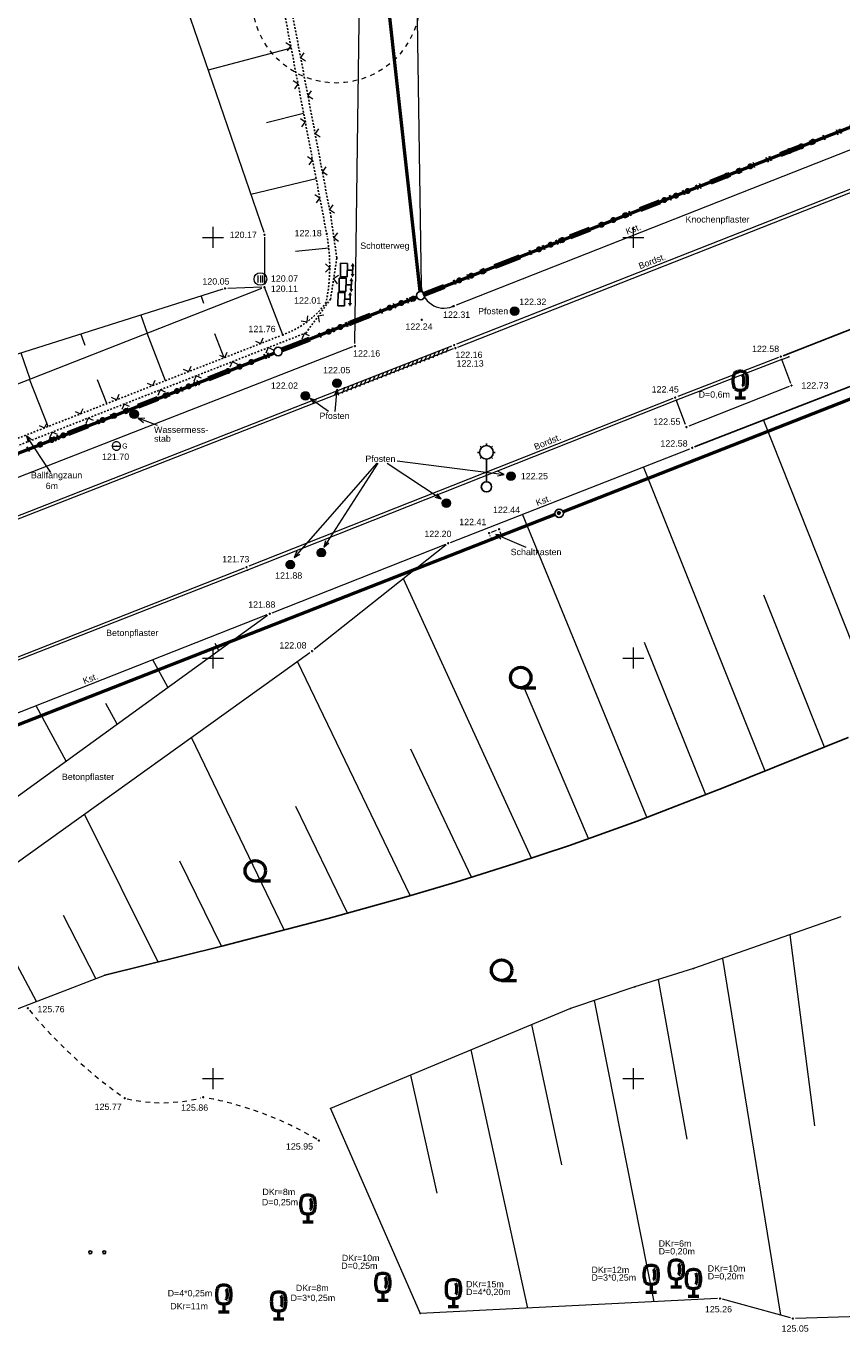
# Model space of a CAD drawing. Header units: metres. Extents: x 32377355 to 32378041, y 5707167 to 5708004.
# Tile 62 of 80: x 32377789 to 32377837, y 5707485 to 5707563. Entities that reach past the tile are written whole.
import ezdxf

# ---------------------------------------------------------------- set-up
doc = ezdxf.new("R2010")
doc.units = ezdxf.units.M
doc.header["$LTSCALE"] = 0.25
for name, pattern in [('LF1', [0]), ('LF1600.2012', [16, 5, -2.5, 0, -3, 0, -3, 0, -0.1, 0, -2.4]), ('LF2', [2.2, 1.1, -1.1]), ('LF33', [9.2, 0.1, 0, 9.1]), ('LF55', [1.1, 0, 0, 0, -1.1])]:
    doc.linetypes.add(name, pattern=pattern)
doc.layers.get('0').update_dxf_attribs({"color": 1, "linetype": 'CONTINUOUS'})
for name, color, linetype, lineweight in [('Bauwerke_ Einrichtungen_ Verkehr', 40, 'CONTINUOUS', 25), ('Bäume Nord', 7, 'CONTINUOUS', 18), ('Ebene 71', 71, 'CONTINUOUS', 0), ('Ebene 9082', 7, 'CONTINUOUS', 18), ('Flurstücke_ Grenzpunkte', 51, 'CONTINUOUS', 25), ('Neues Aufmaß Nord', 123, 'CONTINUOUS', 0), ('Neues Aufmaß Süd', 122, 'CONTINUOUS', 0), ('Reliefformen', 32, 'CONTINUOUS', 25), ('Text zu Ebene 9082', 66, 'CONTINUOUS', 0), ('Text zu Ebene 9083', 67, 'CONTINUOUS', 0)]:
    doc.layers.add(name, color=color, linetype=linetype, lineweight=lineweight)
doc.styles.add('Arial', font='Arial.ttf')
doc.styles.add('Schrift rechtsgenei', font='Arial.ttf')

# ---------------------------------------------------------------- blocks, each defined once
blk = doc.blocks.new('*X7')
at = {"color": 7, "linetype": 'LF1', "lineweight": 18}
for p, q in [((32377804.151723, 5707544.208003), (32377803.051723, 5707547.039002)), ((32377797.170985, 5707541.48312), (32377796.075578, 5707544.308915)), ((32377800.660795, 5707542.845343), (32377800.1125, 5707544.25976)), ((32377790.191367, 5707538.758673), (32377789.098315, 5707541.578393)), ((32377793.681178, 5707540.120895), (32377793.13406, 5707541.532275))]:
    blk.add_line(p, q, dxfattribs=at)
blk = doc.blocks.new('*X8')
at = {"color": 7, "linetype": 'LF1', "lineweight": 18}
for p, q in [((32377799.294048, 5707546.51561, 120.053), (32377799.428963, 5707546.09483, 120.077)), ((32377795.713805, 5707545.38535, 120.059), (32377796.08349, 5707544.312013, 120.096)), ((32377792.141205, 5707544.257502, 120.066), (32377792.369897, 5707543.602855, 120.078)), ((32377788.569047, 5707543.129795, 120.073), (32377789.113458, 5707541.584317, 120.083))]:
    blk.add_line(p, q, dxfattribs=at)
blk = doc.blocks.new('*X9')
at = {"color": 7, "linetype": 'LF1', "lineweight": 18}
for p, q in [((32377800.344243, 5707525.444803), (32377800.120725, 5707525.855425)), ((32377797.318762, 5707523.255602), (32377796.424697, 5707524.898095)), ((32377794.293285, 5707521.066405), (32377793.622735, 5707522.298272)), ((32377791.26707, 5707518.876672), (32377789.480483, 5707522.16251))]:
    blk.add_line(p, q, dxfattribs=at)
blk = doc.blocks.new('*X12')
at = {"color": 7, "linetype": 'LF1', "lineweight": 18}
for p, q in [((32377834.295428, 5707508.54587), (32377835.760743, 5707497.182318)), ((32377830.29437, 5707507.146845), (32377833.73699, 5707485.939322)), ((32377826.477603, 5707505.88488), (32377828.18175, 5707496.399322)), ((32377822.665778, 5707504.637497), (32377826.21801, 5707486.729775)), ((32377818.946028, 5707503.205508), (32377820.72251, 5707494.874365)), ((32377815.329958, 5707501.700587), (32377818.698955, 5707486.3526)), ((32377811.735757, 5707500.204765), (32377813.306355, 5707493.182822)), ((32377806.978723, 5707498.225003), (32377812.313875, 5707486.032305))]:
    blk.add_line(p, q, dxfattribs=at)
blk = doc.blocks.new('*X16')
at = {"color": 7, "linetype": 'LF1', "lineweight": 18}
for p, q in [((32377798.093722, 5707611.958003, 119.97), (32377793.870723, 5707616.080002, 119.468)), ((32377795.291625, 5707610.570245, 120.04), (32377791.944343, 5707611.081395, 119.84)), ((32377795.979043, 5707606.965548, 120.221), (32377785.24555, 5707606.265832, 119.663)), ((32377796.700105, 5707603.184415, 120.411), (32377791.50683, 5707602.627895, 120.054)), ((32377797.426085, 5707599.377497, 120.603), (32377787.52838, 5707598.102305, 119.73)), ((32377798.15638, 5707595.547962, 120.796), (32377793.43362, 5707594.893435, 120.279)), ((32377798.888235, 5707591.702642, 120.986), (32377789.877825, 5707590.4262, 119.795)), ((32377799.603445, 5707587.87515, 121.149), (32377795.321052, 5707587.229102, 120.489)), ((32377800.317945, 5707584.051458, 121.312), (32377792.195208, 5707582.74758, 119.863)), ((32377801.028158, 5707580.25071, 121.474), (32377797.192665, 5707579.57243, 120.686)), ((32377801.735418, 5707576.478292, 121.623), (32377794.538502, 5707575.026252, 119.932)), ((32377802.459162, 5707572.694235, 121.704), (32377799.151818, 5707571.957187, 120.836)), ((32377803.184875, 5707568.899885, 121.785), (32377797.14271, 5707567.436565, 120.004)), ((32377803.910935, 5707565.103717, 121.866), (32377801.174568, 5707564.382355, 120.953)), ((32377804.648782, 5707561.24593, 121.948), (32377799.713305, 5707559.944835, 120.075)), ((32377805.389605, 5707557.372577, 122.031), (32377803.186575, 5707556.80772, 121.07)), ((32377806.132123, 5707553.490368, 122.114), (32377802.251608, 5707552.547222, 120.144)), ((32377806.882493, 5707549.364932, 122.148), (32377804.907102, 5707549.15864, 121.146)), ((32377804.151723, 5707544.208003, 121.765), (32377803.051723, 5707547.039002, 120.108))]:
    blk.add_line(p, q, dxfattribs=at)
blk = doc.blocks.new('*X17')
at = {"color": 7, "linetype": 'LF1', "lineweight": 18}
for p, q in [((32377839.885733, 5707521.11738), (32377832.741323, 5707539.150722)), ((32377832.823808, 5707518.27848), (32377825.600145, 5707536.36477)), ((32377825.79795, 5707515.530337), (32377818.397898, 5707533.544642)), ((32377818.928523, 5707513.104637), (32377811.32622, 5707529.711605)), ((32377836.350088, 5707519.70324), (32377832.760943, 5707528.732445)), ((32377829.294885, 5707516.874952), (32377825.65938, 5707525.919695)), ((32377811.713853, 5707510.873922), (32377805.028763, 5707524.791093)), ((32377822.335368, 5707514.271527), (32377818.52074, 5707523.185302)), ((32377804.238803, 5707508.83536), (32377798.711197, 5707520.266415)), ((32377815.37032, 5707511.971282), (32377811.76389, 5707519.587167)), ((32377807.990428, 5707509.834223), (32377804.92875, 5707516.180448)), ((32377796.73673, 5707506.928865), (32377792.367688, 5707515.723152)), ((32377800.50528, 5707507.86192), (32377798.019958, 5707512.92663)), ((32377789.501608, 5707504.589202), (32377785.987285, 5707511.153467)), ((32377793.032695, 5707505.93975), (32377791.102922, 5707509.687478))]:
    blk.add_line(p, q, dxfattribs=at)
blk = doc.blocks.new('S112')
at = {"color": 0, "lineweight": -2}
for p, q in [((-0.4, 0.4), (0, 0)), ((0, 0), (0.4, 0.4))]:
    blk.add_line(p, q, dxfattribs=at)
blk = doc.blocks.new('S130', base_point=(0.25, 0.25))
at = {"color": 0, "lineweight": -2}
blk.add_line((0.25, 0.25), (-0.25, -0.25), dxfattribs=at)
blk = doc.blocks.new('S163')
at = {"lineweight": -2}
blk.add_hatch(color=0, dxfattribs=at).paths.add_polyline_path([(0, 0.031635, -1), (0, -0.031635, -1)], flags=0)
at = {"color": 0, "lineweight": -2}
blk.add_circle((0, 0), 0.031635, dxfattribs=at)
blk = doc.blocks.new('S15')
at = {"color": 0, "lineweight": -2}
for p, q in [((-0.5, 0.05), (-0.485, 0.1)), ((0.495, 0.05), (-0.5, 0.05)), ((-0.5, -0.05), (-0.5, 0)), ((-0.5, 0), (0.5, 0)), ((-0.485, 0.1), (0.49, 0.1)), ((-0.475, 0.15), (-0.455, 0.2)), ((0.475, 0.15), (-0.475, 0.15)), ((-0.455, 0.2), (0.455, 0.2)), ((-0.43, 0.25), (-0.4, 0.3)), ((0.43, 0.25), (-0.43, 0.25)), ((-0.4, 0.3), (0.395, 0.3)), ((-0.355, 0.35), (-0.295, 0.4)), ((0.36, 0.35), (-0.355, 0.35)), ((-0.295, 0.4), (0.3, 0.4)), ((0.22, 0.45), (-0.215, 0.45)), ((0.3, 0.4), (0.22, 0.45)), ((0.395, 0.3), (0.36, 0.35)), ((0.455, 0.2), (0.43, 0.25)), ((0.49, 0.1), (0.475, 0.15)), ((0.5, 0), (0.495, 0.05)), ((0.495, -0.05), (-0.5, -0.05)), ((-0.475, -0.15), (-0.49, -0.1)), ((-0.49, -0.1), (0.485, -0.1)), ((0.475, -0.15), (-0.475, -0.15)), ((-0.43, -0.25), (-0.455, -0.2)), ((-0.455, -0.2), (0.46, -0.2)), ((0.425, -0.25), (-0.43, -0.25)), ((-0.355, -0.35), (-0.4, -0.3)), ((-0.4, -0.3), (0.395, -0.3)), ((0.345, -0.35), (-0.355, -0.35)), ((-0.205, -0.45), (-0.29, -0.4)), ((-0.29, -0.4), (0.285, -0.4)), ((0.2, -0.45), (-0.205, -0.45)), ((0.285, -0.4), (0.345, -0.35)), ((0.395, -0.3), (0.425, -0.25)), ((0.46, -0.2), (0.475, -0.15)), ((0.485, -0.1), (0.495, -0.05))]:
    blk.add_line(p, q, dxfattribs=at)
blk.add_circle((0, 0), 0.5, dxfattribs=at)
blk = doc.blocks.new('S146')
at = {"color": 0, "lineweight": -2}
for p, q in [((-0.2, 0.275), (-0.2, -0.275)), ((0, 0.275), (0, -0.275)), ((0.2, -0.275), (0.2, 0.275))]:
    blk.add_line(p, q, dxfattribs=at)
blk.add_circle((0, 0), 0.5, dxfattribs=at)
blk = doc.blocks.new('S61', base_point=(-0.125, 0))
at = {"color": 0, "lineweight": -2}
for p, q in [((-0.322965, 0.028465), (-0.325, 0)), ((-0.325, 0), (0.075, 0)), ((-0.325, 0), (-0.322965, -0.028465)), ((-0.3169, 0.056345), (-0.322965, 0.028465)), ((-0.306925, 0.083085), (-0.3169, 0.056345)), ((-0.29325, 0.10813), (-0.306925, 0.083085)), ((-0.27615, 0.13097), (-0.29325, 0.10813)), ((-0.25597, 0.15115), (-0.27615, 0.13097)), ((-0.23313, 0.16825), (-0.25597, 0.15115)), ((-0.208085, 0.181925), (-0.23313, 0.16825)), ((-0.181345, 0.1919), (-0.208085, 0.181925)), ((-0.153465, 0.197965), (-0.181345, 0.1919)), ((-0.125, 0.2), (-0.153465, 0.197965)), ((-0.096535, 0.197965), (-0.125, 0.2)), ((-0.068655, 0.1919), (-0.096535, 0.197965)), ((-0.041915, 0.181925), (-0.068655, 0.1919)), ((-0.01687, 0.16825), (-0.041915, 0.181925)), ((0.00597, 0.15115), (-0.01687, 0.16825)), ((0.02615, 0.13097), (0.00597, 0.15115)), ((0.04325, 0.10813), (0.02615, 0.13097)), ((0.056925, 0.083085), (0.04325, 0.10813)), ((0.0669, 0.056345), (0.056925, 0.083085)), ((0.072965, 0.028465), (0.0669, 0.056345)), ((0.075, 0), (0.072965, 0.028465)), ((0.072965, -0.028465), (0.075, 0)), ((-0.322965, -0.028465), (-0.3169, -0.056345)), ((-0.3169, -0.056345), (-0.306925, -0.083085)), ((-0.306925, -0.083085), (-0.29325, -0.10813)), ((-0.29325, -0.10813), (-0.27615, -0.13097)), ((-0.27615, -0.13097), (-0.25597, -0.15115)), ((-0.25597, -0.15115), (-0.23313, -0.16825)), ((-0.23313, -0.16825), (-0.208085, -0.181925)), ((-0.208085, -0.181925), (-0.181345, -0.1919)), ((-0.181345, -0.1919), (-0.153465, -0.197965)), ((-0.153465, -0.197965), (-0.125, -0.2)), ((-0.125, -0.2), (-0.096535, -0.197965)), ((-0.096535, -0.197965), (-0.068655, -0.1919)), ((-0.068655, -0.1919), (-0.041915, -0.181925)), ((-0.041915, -0.181925), (-0.01687, -0.16825)), ((-0.01687, -0.16825), (0.00597, -0.15115)), ((0.00597, -0.15115), (0.02615, -0.13097)), ((0.02615, -0.13097), (0.04325, -0.10813)), ((0.04325, -0.10813), (0.056925, -0.083085)), ((0.056925, -0.083085), (0.0669, -0.056345)), ((0.0669, -0.056345), (0.072965, -0.028465))]:
    blk.add_line(p, q, dxfattribs=at)
blk.add_point((-0.125, 0), dxfattribs=at)
at = {"color": 0, "lineweight": -2, "insert": (0.144375, -0.12203), "char_height": 0.24, "attachment_point": 7, "line_spacing_factor": 0.69, "style": 'Arial'}
blk.add_mtext('G', dxfattribs=at)
blk = doc.blocks.new('Gras_ Grünanlage_ -fläche_ -land')
at = {"lineweight": -2}
h = blk.add_hatch(color=0, dxfattribs=at)
h.paths.add_polyline_path([(-0.415, 0.085, -1), (-0.415, -0.085, -1)], flags=0)
h.paths.add_polyline_path([(0.415, 0.085, -1), (0.415, -0.085, -1)], flags=0)
at = {"color": 0, "lineweight": -2}
for centre in [(-0.415, 0), (0.415, 0)]:
    blk.add_circle(centre, 0.085, dxfattribs=at)
blk = doc.blocks.new('Baumbestand_ Laubholz', base_point=(0.0007, 0))
at = {"color": 0, "lineweight": -2}
blk.add_line((-0.09557, -0.40303), (0.5, -0.40303), dxfattribs=at)
blk.add_circle((-0.09557, 0), 0.40443, dxfattribs=at)
blk = doc.blocks.new('Kabelkasten_ Schaltkasten', base_point=(0, -0.275))
at = {"lineweight": -2}
h = blk.add_hatch(color=0, dxfattribs=at)
h.paths.add_polyline_path([(-0.49811, 0.36288), (-0.260705, 0.5), (-0.260705, 0.225755)], flags=0)
h.paths.add_polyline_path([(0.49811, 0.36288), (0.26055, 0.5), (0.26055, 0.225755)], flags=0)
at = {"color": 0, "lineweight": -2}
for p, q in [((-0.260705, 0.36288), (0.26055, 0.36288)), ((0, -0.002675), (0, 0.36288)), ((-0.45702, -0.002675), (0.456865, -0.002675)), ((-0.45702, -0.4597), (-0.45702, -0.002675)), ((0.456865, -0.4597), (-0.45702, -0.4597)), ((0.456865, -0.002675), (0.456865, -0.4597))]:
    blk.add_line(p, q, dxfattribs=at)
blk = doc.blocks.new('Laterne_ elektrisch', base_point=(0, -0.3945))
at = {"color": 0, "lineweight": -2}
for p, q in [((-0.14085, 0.3169), (-0.1831, 0.3169)), ((-0.0996, 0.4165), (-0.1295, 0.4465)), ((0, 0.45775), (0, 0.5)), ((0.0996, 0.4165), (0.1295, 0.4465)), ((0.14085, 0.3169), (0.1831, 0.3169)), ((-0.0996, 0.2173), (-0.1295, 0.1875)), ((0, 0.17605), (0, -0.28875)), ((0.0996, 0.2173), (0.1295, 0.1875))]:
    blk.add_line(p, q, dxfattribs=at)
for centre, radius in [((0, 0.3169), 0.14085), ((0, -0.3945), 0.10565)]:
    blk.add_circle(centre, radius, dxfattribs=at)
blk = doc.blocks.new('Laubbaum', base_point=(0, -0.5))
at = {"color": 0, "lineweight": -2}
for p, q in [((-0.13513, 0.47336), (-0.097725, 0.4863)), ((-0.097725, 0.4863), (-0.05912, 0.495015)), ((-0.05912, 0.495015), (-0.01979, 0.4994)), ((-0.01979, 0.4994), (0.01979, 0.4994)), ((0.01979, 0.4994), (0.05912, 0.495015)), ((0.05912, 0.495015), (0.097725, 0.4863)), ((0.097725, 0.4863), (0.13513, 0.47336)), ((-0.25755, 0.14275), (-0.255405, 0.20252)), ((-0.255405, 0.08298), (-0.25755, 0.14275)), ((-0.255405, 0.20252), (-0.248985, 0.261985)), ((-0.248985, 0.023515), (-0.255405, 0.08298)), ((-0.248985, 0.261985), (-0.23832, 0.32084)), ((-0.23832, -0.03534), (-0.248985, 0.023515)), ((-0.23832, 0.32084), (-0.223465, 0.378775)), ((-0.223465, 0.378775), (-0.2045, 0.4355)), ((-0.2045, 0.4355), (-0.170865, 0.45636)), ((-0.170865, 0.45636), (-0.13513, 0.47336)), ((0.072, 0.3585), (0.09129, 0.335215)), ((0.09129, 0.335215), (0.105485, 0.308515)), ((0.114, 0), (0.104515, -0.021505)), ((0.105485, 0.308515), (0.114, 0.2795)), ((0.114, 0.2795), (0.118245, 0.13975)), ((0.118245, 0.13975), (0.114, 0)), ((0.13513, 0.47336), (0.170865, 0.45636)), ((0.170865, 0.45636), (0.2045, 0.4355)), ((0.2045, 0.4355), (0.223465, 0.378775)), ((0.223465, 0.378775), (0.23832, 0.32084)), ((0.23832, 0.32084), (0.248985, 0.261985)), ((0.248985, 0.023515), (0.23832, -0.03534)), ((0.248985, 0.261985), (0.255405, 0.20252)), ((0.255405, 0.08298), (0.248985, 0.023515)), ((0.255405, 0.20252), (0.25755, 0.14275)), ((0.25755, 0.14275), (0.255405, 0.08298)), ((-0.223465, -0.093275), (-0.23832, -0.03534)), ((-0.2045, -0.15), (-0.223465, -0.093275)), ((-0.17082, -0.170725), (-0.2045, -0.15)), ((-0.135065, -0.187615), (-0.17082, -0.170725)), ((-0.097665, -0.200465), (-0.135065, -0.187615)), ((-0.05908, -0.20912), (-0.097665, -0.200465)), ((-0.019775, -0.213475), (-0.05908, -0.20912)), ((0.019775, -0.213475), (-0.019775, -0.213475)), ((0, -0.2205), (0, -0.5)), ((0.05908, -0.20912), (0.019775, -0.213475)), ((0.097665, -0.200465), (0.05908, -0.20912)), ((0.09082, -0.04061), (0.0735, -0.0565)), ((0.104515, -0.021505), (0.09082, -0.04061)), ((0.135065, -0.187615), (0.097665, -0.200465)), ((0.17082, -0.170725), (0.135065, -0.187615)), ((0.2045, -0.15), (0.17082, -0.170725)), ((0.223465, -0.093275), (0.2045, -0.15)), ((0.23832, -0.03534), (0.223465, -0.093275)), ((0.1905, -0.5), (-0.1905, -0.5))]:
    blk.add_line(p, q, dxfattribs=at)
blk = doc.blocks.new('Grenzpunkt mit Abmarkung')
at = {"color": 0, "lineweight": -2}
blk.add_circle((0, 0), 0.5, dxfattribs=at)
blk = doc.blocks.new('Grenzpunkt_ Abm. nach Quellenlage n. zu spezifizieren')
at = {"lineweight": -2}
blk.add_hatch(color=0, dxfattribs=at).paths.add_polyline_path([(0, 0.165, -1), (0, -0.165, -1)], flags=0)
at = {"color": 0, "lineweight": -2}
blk.add_circle((0, 0), 0.165, dxfattribs=at)

msp = doc.modelspace()

# ---------------------------------------------------------------- linework, layer by layer
at = {"layer": 'Bauwerke_ Einrichtungen_ Verkehr', "color": 253, "linetype": 'Continuous', "lineweight": 25, "true_color": 0xb2b2b2}
msp.add_line((32377833.900775, 5707542.966835), (32377942.553723, 5707585.374002), dxfattribs=at)
at = {"layer": 'Bauwerke_ Einrichtungen_ Verkehr', "color": 37, "linetype": 'Continuous', "lineweight": 25, "true_color": 0x805c3b}
msp.add_line((32377828.63483, 5707537.552692), (32377892.310723, 5707562.332003), dxfattribs=at)
at = {"layer": 'Ebene 71', "color": 7, "linetype": 'Continuous', "lineweight": 9}
for p, q in [((32377799.999722, 5707549.372003), (32377799.999722, 5707550.622003)), ((32377824.999722, 5707549.372003), (32377824.999722, 5707550.622003)), ((32377799.374722, 5707549.997003), (32377800.624722, 5707549.997003)), ((32377824.374722, 5707549.997003), (32377825.624722, 5707549.997003)), ((32377799.999722, 5707524.372003), (32377799.999722, 5707525.622003)), ((32377824.999722, 5707524.372003), (32377824.999722, 5707525.622003)), ((32377799.374722, 5707524.997003), (32377800.624722, 5707524.997003)), ((32377824.374722, 5707524.997003), (32377825.624722, 5707524.997003)), ((32377799.999722, 5707499.372003), (32377799.999722, 5707500.622003)), ((32377824.999722, 5707499.372003), (32377824.999722, 5707500.622003)), ((32377799.374722, 5707499.997003), (32377800.624722, 5707499.997003)), ((32377824.374722, 5707499.997003), (32377825.624722, 5707499.997003))]:
    msp.add_line(p, q, dxfattribs=at)
at = {"layer": 'Flurstücke_ Grenzpunkte', "color": 7, "linetype": 'Continuous', "lineweight": 50}
for p, q in [((32377812.32027, 5707546.78949), (32377805.933722, 5707604.602002)), ((32377894.034722, 5707562.421002), (32377820.813445, 5707533.688325)), ((32377817.072723, 5707548.392002), (32377845.408723, 5707559.497003)), ((32377812.580497, 5707546.63219), (32377817.072723, 5707548.392002)), ((32377808.204723, 5707544.917003), (32377812.114965, 5707546.449765)), ((32377804.567722, 5707543.492003), (32377808.204723, 5707544.917003)), ((32377804.101478, 5707543.30924), (32377804.567722, 5707543.492003)), ((32377753.876722, 5707523.674003), (32377803.635883, 5707543.126975)), ((32377820.3379, 5707533.52593), (32377769.819543, 5707513.765072))]:
    msp.add_line(p, q, dxfattribs=at)
at = {"layer": 'Flurstücke_ Grenzpunkte', "color": 233, "linetype": 'LF1600.2012', "lineweight": 158, "true_color": 0xdb70a1}
for p, q in [((32377817.072723, 5707548.392002), (32377845.408723, 5707559.497003)), ((32377812.580497, 5707546.63219), (32377817.072723, 5707548.392002)), ((32377808.204723, 5707544.917003), (32377812.114965, 5707546.449765)), ((32377804.567722, 5707543.492003), (32377808.204723, 5707544.917003)), ((32377804.101478, 5707543.30924), (32377804.567722, 5707543.492003)), ((32377753.876722, 5707523.674003), (32377803.635883, 5707543.126975))]:
    msp.add_line(p, q, dxfattribs=at)
at = {"layer": 'Flurstücke_ Grenzpunkte', "color": 233, "lineweight": 158, "true_color": 0xdb70a1}
for p in [(32377835.670508, 5707555.680553), (32377834.273928, 5707555.133228), (32377834.972218, 5707555.40689), (32377831.946295, 5707554.22102), (32377830.549715, 5707553.673693), (32377831.248005, 5707553.947355), (32377827.523793, 5707552.48782), (32377828.222082, 5707552.761485), (32377826.825502, 5707552.214158), (32377823.79958, 5707551.028288), (32377824.49787, 5707551.30195), (32377823.10129, 5707550.754622), (32377820.075367, 5707549.568753), (32377820.773658, 5707549.842415), (32377819.377078, 5707549.29509), (32377816.048858, 5707547.990907), (32377814.652203, 5707547.443772), (32377815.35053, 5707547.71734), (32377811.905555, 5707546.367677), (32377810.509013, 5707545.820252), (32377811.207283, 5707546.093965), (32377806.872155, 5707544.394892), (32377807.570468, 5707544.668498), (32377802.284005, 5707542.59847), (32377800.88697, 5707542.052307), (32377801.585487, 5707542.325388), (32377797.86006, 5707540.86896), (32377798.558578, 5707541.14204), (32377797.161543, 5707540.59588), (32377794.13463, 5707539.412532), (32377794.83315, 5707539.685612), (32377793.436113, 5707539.13945), (32377790.409203, 5707537.956102), (32377791.10772, 5707538.229182), (32377789.710685, 5707537.683023)]:
    msp.add_point(p, dxfattribs=at)
at = {"layer": 'Neues Aufmaß Nord', "color": 7, "linetype": 'LF33', "lineweight": 25}
for p, q in [((32377795.669723, 5707610.829002), (32377807.003723, 5707551.264003)), ((32377806.730873, 5707550.35983, 122.181), (32377801.66257, 5707576.859172, 121.615)), ((32377807.003723, 5707551.264003), (32377807.360723, 5707548.773002)), ((32377807.360723, 5707548.773002), (32377806.990722, 5707546.338003)), ((32377806.990722, 5707546.338003), (32377805.535723, 5707544.328002)), ((32377805.535723, 5707544.328002), (32377753.947723, 5707524.150003)), ((32377771.633772, 5707531.51484, 121.055), (32377804.00867, 5707544.152162, 121.762))]:
    msp.add_line(p, q, dxfattribs=at)
at = {"layer": 'Neues Aufmaß Nord', "color": 7, "linetype": 'LF1', "lineweight": 18}
for p, q in [((32377808.43584, 5707543.69655, 122.153), (32377809.268603, 5707604.078452, 120.997)), ((32377811.487153, 5707603.751458), (32377812.383635, 5707547.12669)), ((32377918.877813, 5707587.0428, 125.044), (32377814.45563, 5707545.977203, 122.31)), ((32377912.642825, 5707582.280772, 124.717), (32377814.48762, 5707543.65723, 122.163)), ((32377814.555618, 5707543.481237, 122.135), (32377912.724825, 5707582.114768, 124.684)), ((32377794.46456, 5707575.241752, 119.93), (32377803.020883, 5707550.305252, 120.166)), ((32377803.069788, 5707550.006443, 120.164), (32377803.052655, 5707547.192563, 120.111)), ((32377802.898235, 5707547.034195, 120.104), (32377800.874208, 5707546.970808, 120.054)), ((32377800.574283, 5707546.919773, 120.05), (32377769.55516, 5707537.127232, 120.108)), ((32377770.816723, 5707534.423965, 120.05), (32377802.90872, 5707546.983037, 120.108)), ((32377808.290642, 5707543.487238, 122.152), (32377731.5728, 5707513.586768, 119.906)), ((32377814.269715, 5707543.36905, 122.127), (32377732.604727, 5707511.417953, 119.798)), ((32377807.827645, 5707541.050223), (32377814.201723, 5707543.545033)), ((32377732.54072, 5707511.582972), (32377807.827645, 5707541.050223))]:
    msp.add_line(p, q, dxfattribs=at)
at = {"layer": 'Neues Aufmaß Nord', "color": 7, "linetype": 'LF55', "lineweight": 18}
msp.add_line((32377807.827645, 5707541.050223), (32377814.201723, 5707543.545033), dxfattribs=at)
at = {"layer": 'Neues Aufmaß Nord', "color": 7, "linetype": 'Continuous', "lineweight": 18}
for points in [[(32377807.476995, 5707540.602665), (32377807.388175, 5707540.987843), (32377807.228125, 5707540.62641)], [(32377807.260878, 5707539.653607), (32377807.388175, 5707540.987843)], [(32377806.862293, 5707539.653607), (32377805.77499, 5707540.42313)], [(32377806.153298, 5707540.308527), (32377805.77499, 5707540.42313), (32377806.008873, 5707540.104462)], [(32377796.69556, 5707538.828328), (32377795.556058, 5707539.246927)], [(32377795.951163, 5707539.234953), (32377795.556058, 5707539.246927), (32377795.864955, 5707539.000285)], [(32377790.354973, 5707536.017712), (32377788.902598, 5707538.201178)], [(32377789.214365, 5707537.958173), (32377788.902598, 5707538.201178), (32377789.006207, 5707537.819715)]]:
    msp.add_lwpolyline(points, dxfattribs=at)
at = {"layer": 'Neues Aufmaß Nord', "color": 7, "linetype": 'LF2', "lineweight": 18}
msp.add_circle((32377807.328722, 5707564.175002, 122.574), 4.998915, dxfattribs=at)
at = {"layer": 'Neues Aufmaß Nord', "color": 7, "linetype": 'LF33', "lineweight": 25}
for centre, radius, start, end in [((32377796.375583, 5707548.267683, 122.098), 10.564046, 349.0418776, 9.7563536), ((32377802.313073, 5707549.369835, 121.888), 5.47952, 291.21170135, 321.87488035)]:
    msp.add_arc(centre, radius, start, end, dxfattribs=at)
at = {"layer": 'Neues Aufmaß Nord', "color": 7, "linetype": 'LF1', "lineweight": 18}
msp.add_arc((32377813.73637, 5707547.148105), 1.352904, 180.90703256, 291.46798356, dxfattribs=at)
at = {"layer": 'Neues Aufmaß Nord', "color": 7, "lineweight": 18}
for p in [(32377807.003723, 5707551.264003), (32377807.360723, 5707548.773002), (32377812.383635, 5707547.12669), (32377806.990722, 5707546.338003), (32377814.231508, 5707545.889062), (32377805.535723, 5707544.328002), (32377807.827645, 5707541.050223)]:
    msp.add_point(p, dxfattribs=at)
at = {"layer": 'Neues Aufmaß Süd', "color": 7, "linetype": 'LF1', "lineweight": 18}
for p, q in [((32377833.822715, 5707542.743188), (32377827.554333, 5707540.315425)), ((32377833.614525, 5707542.85554, 122.575), (32377827.63192, 5707540.538463, 122.452)), ((32377833.811338, 5707542.767102, 122.591), (32377834.343105, 5707541.3399, 122.714)), ((32377833.822715, 5707542.743188), (32377834.245798, 5707542.899907)), ((32377834.253913, 5707541.13955, 122.723), (32377828.29353, 5707538.783452, 122.556)), ((32377827.554333, 5707540.315425), (32377802.059703, 5707530.225572)), ((32377827.345935, 5707540.426493, 122.445), (32377802.136507, 5707530.449513, 121.731)), ((32377828.09655, 5707538.870692, 122.544), (32377827.542893, 5707540.33931, 122.457)), ((32377814.128713, 5707531.872992, 122.199), (32377828.34873, 5707537.441012, 122.574)), ((32377816.559848, 5707532.478648, 122.419), (32377816.862595, 5707532.596355, 122.431)), ((32377817.128723, 5707532.330002), (32377816.682847, 5707532.156647)), ((32377817.060518, 5707532.50855), (32377817.128723, 5707532.330002)), ((32377803.512593, 5707527.690298, 121.889), (32377813.84285, 5707531.760707, 122.191)), ((32377813.86532, 5707531.721685, 122.193), (32377806.009123, 5707525.502318, 122.077)), ((32377816.484925, 5707532.244455, 122.442), (32377816.471517, 5707532.27955, 122.437)), ((32377802.059703, 5707530.225572), (32377785.469368, 5707523.71544)), ((32377801.85077, 5707530.336907, 121.723), (32377785.546673, 5707523.939095, 121.284)), ((32377766.02113, 5707500.609022, 124.6), (32377803.245313, 5707527.54398, 121.894)), ((32377786.819598, 5707521.114285, 121.41), (32377803.226845, 5707527.577717, 121.881)), ((32377786.846723, 5707511.769002), (32377805.763875, 5707525.317587)), ((32377837.762722, 5707520.274002), (32377830.436723, 5707517.314002)), ((32377830.436723, 5707517.314002), (32377825.219723, 5707515.308002)), ((32377825.219723, 5707515.308002), (32377821.195723, 5707513.862002)), ((32377821.195723, 5707513.862002), (32377817.953722, 5707512.779002)), ((32377817.953722, 5707512.779002), (32377814.374722, 5707511.660002)), ((32377814.374722, 5707511.660002), (32377811.622722, 5707510.847002)), ((32377811.622722, 5707510.847002), (32377806.852722, 5707509.517002)), ((32377806.852722, 5707509.517002), (32377800.517723, 5707507.865002)), ((32377837.336765, 5707509.609315), (32377828.561723, 5707506.541002)), ((32377800.517723, 5707507.865002), (32377793.566723, 5707506.144002)), ((32377781.78515, 5707501.63786), (32377793.566723, 5707506.144002)), ((32377828.561723, 5707506.541002), (32377825.086723, 5707505.447003)), ((32377825.086723, 5707505.447003), (32377821.246723, 5707504.163003)), ((32377821.246723, 5707504.163003), (32377806.978723, 5707498.225003)), ((32377829.996353, 5707486.919308), (32377812.313875, 5707486.032305)), ((32377834.334668, 5707485.774765, 125.058), (32377830.297775, 5707486.886238, 125.257)), ((32377853.942233, 5707486.33526, 124.994), (32377834.63621, 5707485.738745, 125.051))]:
    msp.add_line(p, q, dxfattribs=at)
at = {"layer": 'Neues Aufmaß Süd', "color": 7, "linetype": 'Continuous', "lineweight": 18}
for points in [[(32377809.73094, 5707536.573022), (32377804.829935, 5707530.979002)], [(32377809.79259, 5707536.573145), (32377806.585165, 5707531.588962)], [(32377810.36142, 5707536.574288), (32377813.573323, 5707534.45119)], [(32377810.943858, 5707536.713515), (32377817.31105, 5707535.907237)], [(32377816.923317, 5707535.830338), (32377817.31105, 5707535.907237), (32377816.954723, 5707536.078358)], [(32377813.19156, 5707534.5537), (32377813.573323, 5707534.45119), (32377813.329418, 5707534.762255)], [(32377818.614693, 5707531.56001), (32377816.81563, 5707532.33591)], [(32377817.209472, 5707532.302183), (32377816.81563, 5707532.33591), (32377817.110468, 5707532.072622)], [(32377806.682983, 5707531.971952), (32377806.585165, 5707531.588962), (32377806.893213, 5707531.836665)], [(32377804.98303, 5707531.343435), (32377804.829935, 5707530.979002), (32377805.17107, 5707531.17869)]]:
    msp.add_lwpolyline(points, dxfattribs=at)
at = {"layer": 'Neues Aufmaß Süd', "color": 7, "linetype": 'LF2', "lineweight": 18}
for centre, radius, start, end in [((32377811.098758, 5707522.19707, 125.769), 28.515656, 219.49905573, 234.70339973), ((32377796.97536, 5707507.889577, 125.816), 9.324576, 257.1219837, 284.2281297), ((32377795.93409, 5707479.107612, 125.902), 20.086431, 59.37693069, 79.58033069)]:
    msp.add_arc(centre, radius, start, end, dxfattribs=at)
at = {"layer": 'Neues Aufmaß Süd', "color": 7, "lineweight": 18}
for p in [(32377833.822715, 5707542.743188), (32377834.245798, 5707542.899907), (32377827.554333, 5707540.315425), (32377817.128723, 5707532.330002), (32377802.059703, 5707530.225572), (32377830.436723, 5707517.314002), (32377825.219723, 5707515.308002), (32377821.195723, 5707513.862002), (32377817.953722, 5707512.779002), (32377814.374722, 5707511.660002), (32377811.622722, 5707510.847002), (32377806.852722, 5707509.517002), (32377800.517723, 5707507.865002), (32377793.566723, 5707506.144002), (32377828.561723, 5707506.541002), (32377825.086723, 5707505.447003), (32377821.246723, 5707504.163003), (32377806.978723, 5707498.225003), (32377812.313875, 5707486.032305)]:
    msp.add_point(p, dxfattribs=at)
at = {"layer": 'Reliefformen', "color": 37, "linetype": 'Continuous', "lineweight": 25, "true_color": 0x805c3b}
for p, q in [((32377830.436723, 5707517.314002), (32377837.762722, 5707520.274002)), ((32377825.219723, 5707515.308002), (32377830.436723, 5707517.314002)), ((32377821.195723, 5707513.862002), (32377825.219723, 5707515.308002)), ((32377817.953722, 5707512.779002), (32377821.195723, 5707513.862002)), ((32377814.374722, 5707511.660002), (32377817.953722, 5707512.779002)), ((32377811.622722, 5707510.847002), (32377814.374722, 5707511.660002)), ((32377806.852722, 5707509.517002), (32377811.622722, 5707510.847002)), ((32377800.517723, 5707507.865002), (32377806.852722, 5707509.517002)), ((32377793.566723, 5707506.144002), (32377800.517723, 5707507.865002))]:
    msp.add_line(p, q, dxfattribs=at)

# ---------------------------------------------------------------- block references
at = {"layer": 'Bäume Nord', "color": 7, "lineweight": 25, "xscale": 0.875, "yscale": 0.875, "zscale": 0.875, "rotation": 269.21}
for p in [(32377807.744723, 5707548.061002, 122.234), (32377807.666115, 5707547.178468), (32377807.590723, 5707546.332003, 122.237)]:
    msp.add_blockref('Kabelkasten_ Schaltkasten', p, dxfattribs=at)
at = {"layer": 'Ebene 9082', "color": 116, "lineweight": 50, "true_color": 0x008230}
for name, p, xscale, yscale, zscale in [('Laubbaum', (32377831.350722, 5707540.436002, 122.853), 1.625, 1.625, 1.625), ('Baumbestand_ Laubholz', (32377818.438648, 5707523.839018), 1.5, 1.5, 1.5), ('Baumbestand_ Laubholz', (32377802.659582, 5707512.348622), 1.5, 1.5, 1.5), ('Baumbestand_ Laubholz', (32377817.305792, 5707506.441585), 1.5, 1.5, 1.5), ('Laubbaum', (32377805.645723, 5707491.468003, 125.655), 1.625, 1.625, 1.625), ('Laubbaum', (32377826.053723, 5707487.294002, 125.334), 1.625, 1.625, 1.625), ('Laubbaum', (32377827.540723, 5707487.601002, 125.442), 1.625, 1.625, 1.625), ('Laubbaum', (32377810.098723, 5707486.814002, 125.317), 1.625, 1.625, 1.625), ('Laubbaum', (32377828.567722, 5707487.040002, 125.516), 1.625, 1.625, 1.625), ('Laubbaum', (32377800.643723, 5707486.116003, 125.267), 1.625, 1.625, 1.625), ('Laubbaum', (32377814.294723, 5707486.438002, 125.614), 1.625, 1.625, 1.625), ('Laubbaum', (32377803.903723, 5707485.707003, 125.247), 1.625, 1.625, 1.625)]:
    msp.add_blockref(name, p, dxfattribs=dict(at, xscale=xscale, yscale=yscale, zscale=zscale))
at = {"layer": 'Ebene 9082', "color": 7, "lineweight": 25, "xscale": 2.875, "yscale": 2.875, "zscale": 2.875}
msp.add_blockref('Laterne_ elektrisch', (32377816.255723, 5707535.176002, 122.185), dxfattribs=at)
at = {"layer": 'Ebene 9082', "color": 116, "lineweight": 25, "true_color": 0x008230}
msp.add_blockref('Gras_ Grünanlage_ -fläche_ -land', (32377793.120325, 5707489.67205), dxfattribs=at)
at = {"layer": 'Flurstücke_ Grenzpunkte', "color": 7, "lineweight": 25, "xscale": 0.5, "yscale": 0.5, "zscale": 0.5}
for name, p in [('Grenzpunkt mit Abmarkung', (32377812.347723, 5707546.541002)), ('Grenzpunkt mit Abmarkung', (32377803.868723, 5707543.218003)), ('Grenzpunkt mit Abmarkung', (32377820.580722, 5707533.597002)), ('Grenzpunkt_ Abm. nach Quellenlage n. zu spezifizieren', (32377820.570723, 5707533.617003))]:
    msp.add_blockref(name, p, dxfattribs=at)
at = {"layer": 'Neues Aufmaß Nord', "color": 7, "lineweight": 18}
for name in ['*X16', '*X7', '*X8']:
    msp.add_blockref(name, (0, 0), dxfattribs=at)
for name, p, xscale, yscale, zscale, rotation in [('S112', (32377804.624095, 5707561.375005, 121.946), 0.625, 0.625, 0.625, 100.828), ('S112', (32377805.210755, 5707560.6868), 0.625, 0.625, 0.625, 280.7740000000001), ('S112', (32377805.056165, 5707559.115953, 121.994), 0.625, 0.625, 0.625, 100.828), ('S112', (32377805.640685, 5707558.42734), 0.625, 0.625, 0.625, 280.7740000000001), ('S112', (32377805.488235, 5707556.8569, 122.042), 0.625, 0.625, 0.625, 100.828), ('S112', (32377806.070615, 5707556.167877), 0.625, 0.625, 0.625, 280.7740000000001), ('S112', (32377805.920305, 5707554.597847, 122.09), 0.625, 0.625, 0.625, 100.828), ('S112', (32377806.500542, 5707553.908417), 0.625, 0.625, 0.625, 280.7740000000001), ('S112', (32377806.352373, 5707552.338797, 122.139), 0.625, 0.625, 0.625, 100.828), ('S112', (32377806.930473, 5707551.648958), 0.625, 0.625, 0.625, 280.7740000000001), ('S112', (32377807.185768, 5707549.993755), 0.625, 0.625, 0.625, 278.156), ('S112', (32377806.93928, 5707548.181895, 122.099), 0.625, 0.625, 0.625, 89.535), ('S112', (32377807.171965, 5707547.530785), 0.625, 0.625, 0.625, 261.36), ('S112', (32377806.248562, 5707545.31275), 0.625, 0.625, 0.625, 234.1), ('S112', (32377805.595795, 5707544.98248, 121.89), 0.625, 0.625, 0.625, 36.805), ('S112', (32377802.842405, 5707543.69692, 121.736), 0.625, 0.625, 0.625, 21.323), ('S112', (32377805.422195, 5707544.283598), 0.625, 0.625, 0.625, 201.363), ('S112', (32377800.699848, 5707542.860588, 121.69), 0.625, 0.625, 0.625, 21.323), ('S112', (32377803.280215, 5707543.445787), 0.625, 0.625, 0.625, 201.363), ('S130', (32377813.205398, 5707543.155072), 0.5, 0.5, 0.5, 21.375), ('S130', (32377813.205398, 5707543.155072), 0.5, 0.5, 0.5, 21.375), ('S130', (32377813.461483, 5707543.255302), 0.5, 0.5, 0.5, 21.375), ('S130', (32377813.461483, 5707543.255302), 0.5, 0.5, 0.5, 21.375), ('S130', (32377813.717565, 5707543.355532), 0.5, 0.5, 0.5, 21.375), ('S130', (32377813.717565, 5707543.355532), 0.5, 0.5, 0.5, 21.375), ('S130', (32377813.97365, 5707543.455765), 0.5, 0.5, 0.5, 21.375), ('S130', (32377813.97365, 5707543.455765), 0.5, 0.5, 0.5, 21.375), ('S112', (32377801.138235, 5707542.60798), 0.625, 0.625, 0.625, 201.363), ('S130', (32377811.412815, 5707542.453455), 0.5, 0.5, 0.5, 21.375), ('S130', (32377811.412815, 5707542.453455), 0.5, 0.5, 0.5, 21.375), ('S130', (32377811.668898, 5707542.553685), 0.5, 0.5, 0.5, 21.375), ('S130', (32377811.668898, 5707542.553685), 0.5, 0.5, 0.5, 21.375), ('S130', (32377811.92498, 5707542.653917), 0.5, 0.5, 0.5, 21.375), ('S130', (32377811.92498, 5707542.653917), 0.5, 0.5, 0.5, 21.375), ('S130', (32377812.181065, 5707542.754147), 0.5, 0.5, 0.5, 21.375), ('S130', (32377812.181065, 5707542.754147), 0.5, 0.5, 0.5, 21.375), ('S130', (32377812.437148, 5707542.854377), 0.5, 0.5, 0.5, 21.375), ('S130', (32377812.437148, 5707542.854377), 0.5, 0.5, 0.5, 21.375), ('S130', (32377812.693232, 5707542.95461), 0.5, 0.5, 0.5, 21.375), ('S130', (32377812.693232, 5707542.95461), 0.5, 0.5, 0.5, 21.375), ('S130', (32377812.949315, 5707543.05484), 0.5, 0.5, 0.5, 21.375), ('S130', (32377812.949315, 5707543.05484), 0.5, 0.5, 0.5, 21.375), ('S112', (32377798.557293, 5707542.024255, 121.643), 0.625, 0.625, 0.625, 21.323), ('S112', (32377798.996255, 5707541.770173), 0.625, 0.625, 0.625, 201.363), ('S130', (32377809.364145, 5707541.651607), 0.5, 0.5, 0.5, 21.375), ('S130', (32377809.364145, 5707541.651607), 0.5, 0.5, 0.5, 21.375), ('S130', (32377809.62023, 5707541.751837), 0.5, 0.5, 0.5, 21.375), ('S130', (32377809.62023, 5707541.751837), 0.5, 0.5, 0.5, 21.375), ('S130', (32377809.876313, 5707541.85207), 0.5, 0.5, 0.5, 21.375), ('S130', (32377809.876313, 5707541.85207), 0.5, 0.5, 0.5, 21.375), ('S130', (32377810.132398, 5707541.9523), 0.5, 0.5, 0.5, 21.375), ('S130', (32377810.132398, 5707541.9523), 0.5, 0.5, 0.5, 21.375), ('S130', (32377810.38848, 5707542.052532), 0.5, 0.5, 0.5, 21.375), ('S130', (32377810.38848, 5707542.052532), 0.5, 0.5, 0.5, 21.375), ('S130', (32377810.644563, 5707542.152762), 0.5, 0.5, 0.5, 21.375), ('S130', (32377810.644563, 5707542.152762), 0.5, 0.5, 0.5, 21.375), ('S130', (32377810.900648, 5707542.252992), 0.5, 0.5, 0.5, 21.375), ('S130', (32377810.900648, 5707542.252992), 0.5, 0.5, 0.5, 21.375), ('S130', (32377811.15673, 5707542.353225), 0.5, 0.5, 0.5, 21.375), ('S130', (32377811.15673, 5707542.353225), 0.5, 0.5, 0.5, 21.375), ('S112', (32377796.414735, 5707541.187923, 121.596), 0.625, 0.625, 0.625, 21.323), ('S112', (32377796.854278, 5707540.932362), 0.625, 0.625, 0.625, 201.363), ('S130', (32377807.827645, 5707541.050223), 0.5, 0.5, 0.5, 21.375), ('S130', (32377808.083728, 5707541.150453), 0.5, 0.5, 0.5, 21.375), ('S130', (32377808.083728, 5707541.150453), 0.5, 0.5, 0.5, 21.375), ('S130', (32377808.339813, 5707541.250685), 0.5, 0.5, 0.5, 21.375), ('S130', (32377808.339813, 5707541.250685), 0.5, 0.5, 0.5, 21.375), ('S130', (32377808.595895, 5707541.350915), 0.5, 0.5, 0.5, 21.375), ('S130', (32377808.595895, 5707541.350915), 0.5, 0.5, 0.5, 21.375), ('S130', (32377808.85198, 5707541.451145), 0.5, 0.5, 0.5, 21.375), ('S130', (32377808.85198, 5707541.451145), 0.5, 0.5, 0.5, 21.375), ('S130', (32377809.108063, 5707541.551377), 0.5, 0.5, 0.5, 21.375), ('S130', (32377809.108063, 5707541.551377), 0.5, 0.5, 0.5, 21.375), ('S112', (32377794.27218, 5707540.35159, 121.549), 0.625, 0.625, 0.625, 21.323), ('S112', (32377794.712297, 5707540.094555), 0.625, 0.625, 0.625, 201.363), ('S112', (32377792.129623, 5707539.515258, 121.503), 0.625, 0.625, 0.625, 21.323), ('S112', (32377792.570317, 5707539.256745), 0.625, 0.625, 0.625, 201.363), ('S112', (32377789.987068, 5707538.678925, 121.456), 0.625, 0.625, 0.625, 21.323), ('S112', (32377790.428337, 5707538.418937), 0.625, 0.625, 0.625, 201.363)]:
    msp.add_blockref(name, p, dxfattribs=dict(at, xscale=xscale, yscale=yscale, zscale=zscale, rotation=rotation))
at = {"layer": 'Neues Aufmaß Nord', "color": 7, "lineweight": 25, "xscale": 0.88, "yscale": 0.88, "zscale": 0.88}
for p in [(32377803.070723, 5707550.160002, 120.167), (32377806.759723, 5707550.209002, 122.184), (32377803.051723, 5707547.039002, 120.108), (32377800.720723, 5707546.966002, 120.05), (32377806.716722, 5707546.109002, 122.012), (32377814.312723, 5707545.921002, 122.306), (32377812.415723, 5707545.100003, 122.235), (32377804.151723, 5707544.208003, 121.765), (32377808.433722, 5707543.543003, 122.156), (32377814.344723, 5707543.601002, 122.159), (32377814.412723, 5707543.425002, 122.131)]:
    msp.add_blockref('S163', p, dxfattribs=at)
at = {"layer": 'Neues Aufmaß Nord', "color": 7, "lineweight": 18}
for name, p, xscale, yscale, zscale in [('S146', (32377802.820723, 5707547.527002, 120.072), 0.75, 0.75, 0.75), ('S15', (32377817.929722, 5707545.615002, 122.324), 0.5, 0.5, 0.5), ('S15', (32377805.495723, 5707540.578002, 122.016), 0.5, 0.5, 0.5), ('S15', (32377807.368723, 5707541.328002, 122.046), 0.5, 0.5, 0.5), ('S15', (32377795.313723, 5707539.491003, 121.771), 0.5, 0.5, 0.5), ('S61', (32377794.257723, 5707537.599003, 121.701), 1.25, 1.25, 1.25)]:
    msp.add_blockref(name, p, dxfattribs=dict(at, xscale=xscale, yscale=yscale, zscale=zscale))
at = {"layer": 'Neues Aufmaß Süd', "color": 7, "lineweight": 18}
for name in ['*X17', '*X9', '*X12']:
    msp.add_blockref(name, (0, 0), dxfattribs=at)
at = {"layer": 'Neues Aufmaß Süd', "color": 7, "lineweight": 25, "xscale": 0.88, "yscale": 0.88, "zscale": 0.88}
for p in [(32377833.757723, 5707542.911002, 122.578), (32377834.396722, 5707541.196003, 122.727), (32377827.488722, 5707540.483002, 122.449), (32377828.150722, 5707538.727002, 122.552), (32377828.491723, 5707537.497003, 122.578), (32377816.416723, 5707532.423003, 122.413), (32377817.005723, 5707532.652002, 122.437), (32377813.985723, 5707531.817002, 122.195), (32377816.539723, 5707532.101002, 122.466), (32377801.993723, 5707530.393002, 121.727), (32377803.369723, 5707527.634003, 121.885), (32377805.888723, 5707525.407003, 122.075), (32377788.997722, 5707504.178002, 125.764), (32377794.747722, 5707498.835002, 125.773), (32377799.415723, 5707498.890003, 125.859), (32377806.297722, 5707496.314002, 125.946), (32377830.149723, 5707486.927002, 125.264), (32377834.482723, 5707485.734002, 125.051)]:
    msp.add_blockref('S163', p, dxfattribs=at)
at = {"layer": 'Neues Aufmaß Süd', "color": 7, "lineweight": 18, "xscale": 0.5, "yscale": 0.5, "zscale": 0.5}
for p in [(32377817.713723, 5707535.803002, 122.25), (32377813.874722, 5707534.203002, 122.133), (32377804.596723, 5707530.546002, 121.878), (32377806.442722, 5707531.255002, 121.906)]:
    msp.add_blockref('S15', p, dxfattribs=at)

# ---------------------------------------------------------------- texts
at = {"layer": 'Neues Aufmaß Nord', "color": 7, "lineweight": 18, "char_height": 0.3775, "attachment_point": 7, "line_spacing_factor": 0.69, "style": 'Schrift rechtsgenei'}
for s, insert in [('Knochenpflaster', (32377828.094067, 5707550.76904)), ('Pfosten', (32377815.76316, 5707545.426967)), ('Pfosten', (32377806.330423, 5707539.200608)), ('Wassermess-', (32377796.493985, 5707538.375327)), ('stab', (32377796.493985, 5707537.846827)), ('Ballfangzaun', (32377789.172733, 5707535.564713)), ('      6m', (32377789.172733, 5707535.036213))]:
    msp.add_mtext(s, dxfattribs=dict(at, insert=insert))
for s, insert, rotation in [('Kst.', (32377824.629803, 5707550.14811), 21.03749868), ('Schotterweg', (32377808.756887, 5707549.20312), 0.13493172), ('Bordst.', (32377825.395748, 5707548.099485), 21.03749868)]:
    msp.add_mtext(s, dxfattribs=dict(at, insert=insert, rotation=rotation))
at = {"layer": 'Neues Aufmaß Süd', "color": 7, "lineweight": 18, "char_height": 0.3775, "attachment_point": 7, "line_spacing_factor": 0.69, "style": 'Schrift rechtsgenei'}
for s, insert, rotation in [('Bordst.', (32377819.181408, 5707537.349255), 22.09491366), ('Pfosten', (32377809.057998, 5707536.64717), 0.11499271), ('Kst.', (32377819.283408, 5707534.020605), 20.82144801), ('Betonpflaster', (32377793.644728, 5707526.189545), 0.11499271), ('Kst.', (32377792.349872, 5707523.434017), 20.82144801), ('Betonpflaster', (32377791.0141, 5707517.636045), 0.11499271)]:
    msp.add_mtext(s, dxfattribs=dict(at, insert=insert, rotation=rotation))
for s, insert in [('Schaltkasten', (32377817.698903, 5707531.10701)), ('DKr=8m', (32377802.938243, 5707493.071962)), ('D=0,25m', (32377802.90586, 5707492.396173)), ('DKr=6m', (32377826.496105, 5707490.002105)), ('D=0,20m', (32377826.496105, 5707489.473605)), ('D=0,25m', (32377807.625153, 5707488.615067)), ('DKr=10m', (32377807.657555, 5707489.144348)), ('DKr=12m', (32377822.50403, 5707488.444222)), ('DKr=10m', (32377829.41714, 5707488.517245)), ('D=3*0,25m', (32377822.50403, 5707487.915722)), ('D=0,20m', (32377829.41714, 5707487.988745)), ('D=4*0,25m', (32377797.302535, 5707486.982428)), ('DKr=8m', (32377804.92513, 5707487.35976)), ('DKr=15m', (32377815.048558, 5707487.586555)), ('D=4*0,20m', (32377815.048558, 5707487.058055)), ('DKr=11m', (32377797.45824, 5707486.28263)), ('D=3*0,25m', (32377804.612138, 5707486.708582))]:
    msp.add_mtext(s, dxfattribs=dict(at, insert=insert))
at = {"layer": 'Text zu Ebene 9082', "color": 7, "lineweight": 18, "char_height": 0.3775, "attachment_point": 7, "line_spacing_factor": 0.69, "style": 'Schrift rechtsgenei'}
for s, insert in [('122.58', (32377832.04849, 5707543.18383, 122.578)), ('122.45', (32377826.081583, 5707540.774113, 122.449)), ('D=0,6m', (32377828.874963, 5707540.406582)), ('122.73', (32377834.985622, 5707541.007252, 122.727)), ('122.55', (32377826.179938, 5707538.856182, 122.552)), ('122.58', (32377826.60614, 5707537.56116, 122.578)), ('122.25', (32377818.302623, 5707535.614253, 122.25)), ('122.44', (32377816.647655, 5707533.621263, 122.437)), ('122.41', (32377814.638588, 5707532.894745, 122.413)), ('122.20', (32377812.56589, 5707532.182812, 122.195)), ('121.73', (32377800.54653, 5707530.67818, 121.727)), ('121.88', (32377803.693918, 5707529.70692, 121.878)), ('121.88', (32377802.092018, 5707527.981363, 121.885)), ('122.08', (32377803.947235, 5707525.557445, 122.075)), ('125.76', (32377789.562098, 5707503.932938, 125.764)), ('125.77', (32377792.961835, 5707498.12936, 125.773)), ('125.86', (32377798.10067, 5707498.079057, 125.859)), ('125.95', (32377804.33525, 5707495.771685, 125.946)), ('125.26', (32377829.246745, 5707486.09606, 125.264)), ('125.05', (32377833.806442, 5707484.948585, 125.051))]:
    msp.add_mtext(s, dxfattribs=dict(at, insert=insert))
at = {"layer": 'Text zu Ebene 9083', "color": 7, "lineweight": 18, "char_height": 0.3775, "attachment_point": 7, "line_spacing_factor": 0.69, "style": 'Schrift rechtsgenei'}
for s, insert in [('120.17', (32377800.994005, 5707549.958638, 120.167)), ('122.18', (32377804.851367, 5707550.061282, 122.184)), ('120.07', (32377803.441962, 5707547.36064, 120.072)), ('120.05', (32377799.36921, 5707547.191293, 120.05)), ('120.11', (32377803.437573, 5707546.755567, 120.108)), ('122.01', (32377804.820525, 5707546.060948, 122.012)), ('122.32', (32377818.207132, 5707545.98066, 122.324)), ('122.31', (32377813.678868, 5707545.212585, 122.306)), ('121.76', (32377802.108655, 5707544.36105, 121.765)), ('122.24', (32377811.44053, 5707544.50574, 122.235)), ('122.16', (32377808.329408, 5707542.911647, 122.156)), ('122.16', (32377814.411357, 5707542.829472, 122.159)), ('122.05', (32377806.548602, 5707541.916903, 122.046)), ('122.13', (32377814.48113, 5707542.317395, 122.131)), ('122.02', (32377803.440235, 5707540.993252, 122.016)), ('121.70', (32377793.401098, 5707536.770095, 121.701))]:
    msp.add_mtext(s, dxfattribs=dict(at, insert=insert))

doc.saveas('drawing.dxf')
